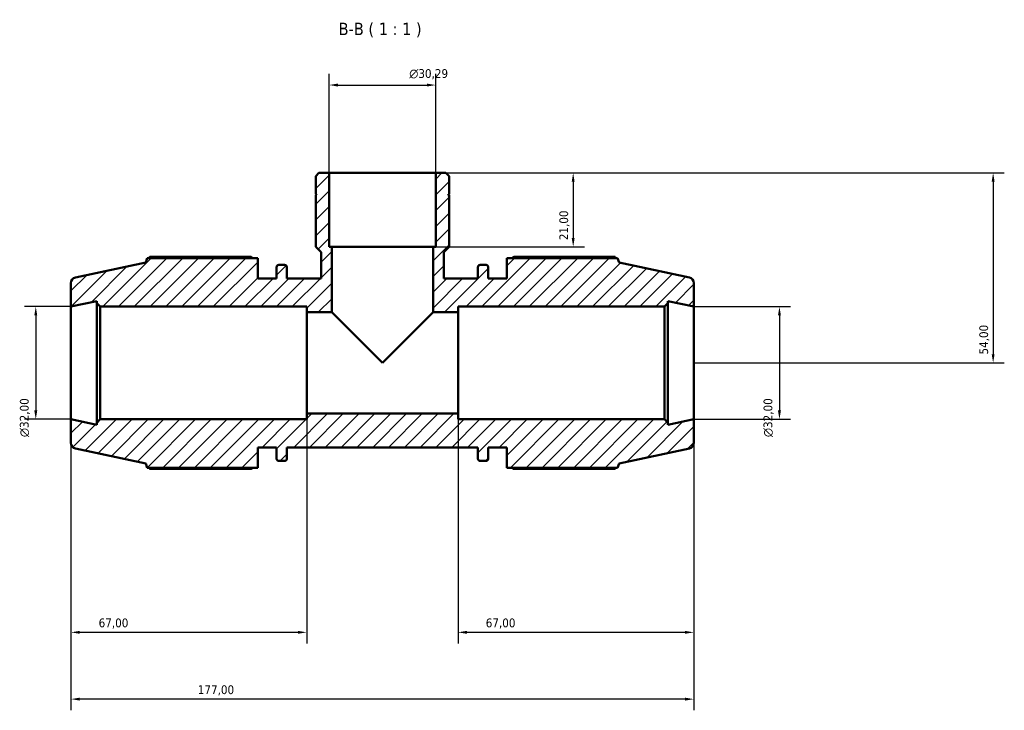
# Model space of a CAD drawing. Header units: millimetres. Extents: x 0 to 931, y 0 to 945.
# Tile 5 of 5: x 337 to 617, y 749 to 945. Entities that reach past the tile are written whole.
import ezdxf

# ---------------------------------------------------------------- set-up
doc = ezdxf.new("R2010")
doc.units = ezdxf.units.MM
for name, color, linetype, lineweight in [('Dimension (ISO)', 7, 'Continuous', 25), ('Hatch (ISO)', 7, 'Continuous', 18), ('Symbol (ISO)', 7, 'Continuous', 25), ('Visible (ISO)', 7, 'Continuous', 50)]:
    doc.layers.add(name, color=color, linetype=linetype, lineweight=lineweight)
doc.styles.add('Label Text (ISO)', font='tahoma.ttf')
doc.styles.add('Note Text (ISO)', font='tahoma.ttf')
doc.dimstyles.new('Default (ISO)', dxfattribs={"dimtxt": 2.5, "dimasz": 2.5, "dimexe": 3.175, "dimexo": 0, "dimgap": 0.762, "dimtad": 1, "dimrnd": 1e-08, "dimzin": 0, "dimtxsty": 'Note Text (ISO)', "dimcen": 0.09, "dimdle": 10, "dimclrd": 256, "dimclre": 256, "dimclrt": 232, "dimazin": 0, "dimtfac": 1.40208, "dimtmove": 0, "dimatfit": 3, "dimfxl": 1, "dimtolj": 1, "dimtzin": 0, "dimlwd": -1, "dimlwe": -1, "dimarcsym": 0})

# ---------------------------------------------------------------- blocks, each defined once
blk = doc.blocks.new('*D7')
at = {"layer": 'Defpoints', "color": 0, "transparency": 16777216}
for p in [(455.18, 926.4), (424.89, 901.44), (455.18, 901.44)]:
    blk.add_point(p, dxfattribs=at)
at = {"layer": 'Dimension (ISO)', "transparency": 16777216}
for p, q in [((424.89, 901.44), (424.89, 929.57)), ((455.18, 901.44), (455.18, 929.57)), ((427.39, 926.4), (452.68, 926.4))]:
    blk.add_line(p, q, dxfattribs=at)
for points in [[(427.39, 926.81), (427.39, 925.98), (424.89, 926.4)], [(452.68, 926.81), (452.68, 925.98), (455.18, 926.4)]]:
    blk.add_solid(points, dxfattribs=at)
at = {"layer": 'Dimension (ISO)', "color": 232, "true_color": 0xca0064, "transparency": 16777216, "insert": (447.66, 930.92), "char_height": 2.5, "attachment_point": 1, "style": 'Note Text (ISO)'}
blk.add_mtext('\\A1;\\fAIGDT|b0|i0;\\H2.5000;\\ln\\fTahoma|b0|i0;\\H2.5000;30,29', dxfattribs=at)
blk = doc.blocks.new('*D8')
at = {"layer": 'Defpoints', "color": 0, "transparency": 16777216}
for p in [(528.53, 863.44), (528.53, 831.44), (552.86, 831.44)]:
    blk.add_point(p, dxfattribs=at)
at = {"layer": 'Dimension (ISO)', "transparency": 16777216}
for p, q in [((528.53, 863.44), (556.04, 863.44)), ((552.86, 860.94), (552.86, 833.94)), ((528.53, 831.44), (556.04, 831.44))]:
    blk.add_line(p, q, dxfattribs=at)
for points in [[(552.44, 860.94), (553.28, 860.94), (552.86, 863.44)], [(552.44, 833.94), (553.28, 833.94), (552.86, 831.44)]]:
    blk.add_solid(points, dxfattribs=at)
at = {"layer": 'Dimension (ISO)', "color": 232, "true_color": 0xca0064, "transparency": 16777216, "insert": (548.34, 826.38), "char_height": 2.5, "attachment_point": 1, "rotation": 90, "style": 'Note Text (ISO)'}
blk.add_mtext('\\A1;\\fAIGDT|b0|i0;\\H2.5000;\\ln\\fTahoma|b0|i0;\\H2.5000;32,00', dxfattribs=at)
blk = doc.blocks.new('*D9')
at = {"layer": 'Defpoints', "color": 0, "transparency": 16777216}
for p in [(461.53, 833.04), (528.53, 831.44), (461.53, 770.91)]:
    blk.add_point(p, dxfattribs=at)
at = {"layer": 'Dimension (ISO)', "transparency": 16777216}
for p, q in [((461.53, 833.04), (461.53, 767.74)), ((528.53, 831.44), (528.53, 767.74)), ((526.03, 770.91), (464.03, 770.91))]:
    blk.add_line(p, q, dxfattribs=at)
for points in [[(464.03, 771.33), (464.03, 770.5), (461.53, 770.91)], [(526.03, 771.33), (526.03, 770.5), (528.53, 770.91)]]:
    blk.add_solid(points, dxfattribs=at)
at = {"layer": 'Dimension (ISO)', "color": 232, "true_color": 0xca0064, "transparency": 16777216, "insert": (469.4, 774.85), "char_height": 2.5, "attachment_point": 1, "style": 'Note Text (ISO)'}
blk.add_mtext('\\A1;67,00', dxfattribs=at)
blk = doc.blocks.new('*D10')
at = {"layer": 'Defpoints', "color": 0, "transparency": 16777216}
for p in [(351.53, 831.44), (418.53, 833.04), (351.53, 770.91)]:
    blk.add_point(p, dxfattribs=at)
at = {"layer": 'Dimension (ISO)', "transparency": 16777216}
for p, q in [((351.53, 831.44), (351.53, 767.74)), ((418.53, 833.04), (418.53, 767.74)), ((416.03, 770.91), (354.03, 770.91))]:
    blk.add_line(p, q, dxfattribs=at)
for points in [[(354.03, 771.33), (354.03, 770.5), (351.53, 770.91)], [(416.03, 771.33), (416.03, 770.5), (418.53, 770.91)]]:
    blk.add_solid(points, dxfattribs=at)
at = {"layer": 'Dimension (ISO)', "color": 232, "true_color": 0xca0064, "transparency": 16777216, "insert": (359.4, 774.85), "char_height": 2.5, "attachment_point": 1, "style": 'Note Text (ISO)'}
blk.add_mtext('\\A1;67,00', dxfattribs=at)
blk = doc.blocks.new('*D11')
at = {"layer": 'Defpoints', "color": 0, "transparency": 16777216}
for p in [(455.18, 901.44), (454.43, 880.44), (494.25, 880.44)]:
    blk.add_point(p, dxfattribs=at)
at = {"layer": 'Dimension (ISO)', "transparency": 16777216}
for p, q in [((455.18, 901.44), (497.42, 901.44)), ((494.25, 898.94), (494.25, 882.94)), ((454.43, 880.44), (497.42, 880.44))]:
    blk.add_line(p, q, dxfattribs=at)
for points in [[(493.83, 898.94), (494.66, 898.94), (494.25, 901.44)], [(493.83, 882.94), (494.66, 882.94), (494.25, 880.44)]]:
    blk.add_solid(points, dxfattribs=at)
at = {"layer": 'Dimension (ISO)', "color": 232, "true_color": 0xca0064, "transparency": 16777216, "insert": (490.31, 882.32), "char_height": 2.5, "attachment_point": 1, "rotation": 90, "style": 'Note Text (ISO)'}
blk.add_mtext('\\A1;21,00', dxfattribs=at)
blk = doc.blocks.new('*D12')
at = {"layer": 'Defpoints', "color": 0, "transparency": 16777216}
for p in [(455.18, 901.44), (528.53, 847.44), (613.59, 847.44)]:
    blk.add_point(p, dxfattribs=at)
at = {"layer": 'Dimension (ISO)', "transparency": 16777216}
for p, q in [((455.18, 901.44), (616.76, 901.44)), ((613.59, 898.94), (613.59, 849.94)), ((528.53, 847.44), (616.76, 847.44))]:
    blk.add_line(p, q, dxfattribs=at)
for points in [[(613.17, 898.94), (614, 898.94), (613.59, 901.44)], [(613.17, 849.94), (614, 849.94), (613.59, 847.44)]]:
    blk.add_solid(points, dxfattribs=at)
at = {"layer": 'Dimension (ISO)', "color": 232, "true_color": 0xca0064, "transparency": 16777216, "insert": (609.65, 849.84), "char_height": 2.5, "attachment_point": 1, "rotation": 90, "style": 'Note Text (ISO)'}
blk.add_mtext('\\A1;54,00', dxfattribs=at)
blk = doc.blocks.new('*D13')
at = {"layer": 'Defpoints', "color": 0, "transparency": 16777216}
for p in [(351.53, 863.44), (341.53, 831.44), (351.53, 831.44)]:
    blk.add_point(p, dxfattribs=at)
at = {"layer": 'Dimension (ISO)', "transparency": 16777216}
for p, q in [((351.53, 863.44), (338.36, 863.44)), ((341.53, 860.94), (341.53, 833.94)), ((351.53, 831.44), (338.36, 831.44))]:
    blk.add_line(p, q, dxfattribs=at)
for points in [[(341.11, 860.94), (341.95, 860.94), (341.53, 863.44)], [(341.11, 833.94), (341.95, 833.94), (341.53, 831.44)]]:
    blk.add_solid(points, dxfattribs=at)
at = {"layer": 'Dimension (ISO)', "color": 232, "true_color": 0xca0064, "transparency": 16777216, "insert": (337.01, 826.38), "char_height": 2.5, "attachment_point": 1, "rotation": 90, "style": 'Note Text (ISO)'}
blk.add_mtext('\\A1;\\fAIGDT|b0|i0;\\H2.5000;\\ln\\fTahoma|b0|i0;\\H2.5000;32,00', dxfattribs=at)
blk = doc.blocks.new('*D15')
at = {"layer": 'Defpoints', "color": 0, "transparency": 16777216}
for p in [(351.53, 831.44), (528.53, 831.44), (351.53, 751.94)]:
    blk.add_point(p, dxfattribs=at)
at = {"layer": 'Dimension (ISO)', "transparency": 16777216}
for p, q in [((351.53, 831.44), (351.53, 748.76)), ((528.53, 831.44), (528.53, 748.76)), ((526.03, 751.94), (354.03, 751.94))]:
    blk.add_line(p, q, dxfattribs=at)
for points in [[(354.03, 752.35), (354.03, 751.52), (351.53, 751.94)], [(526.03, 752.35), (526.03, 751.52), (528.53, 751.94)]]:
    blk.add_solid(points, dxfattribs=at)
at = {"layer": 'Dimension (ISO)', "color": 232, "true_color": 0xca0064, "transparency": 16777216, "insert": (387.58, 755.87), "char_height": 2.5, "attachment_point": 1, "style": 'Note Text (ISO)'}
blk.add_mtext('\\A1;177,00', dxfattribs=at)

msp = doc.modelspace()

# ---------------------------------------------------------------- hatches: boundary and pattern name
at = {"layer": 'Hatch (ISO)'}
h = msp.add_hatch(dxfattribs=at)
h.set_pattern_fill('ANSI31', color=256, scale=25.4, style=0)
h.set_pattern_definition([(45, (0, 0), (-2.245064, 2.245064), [])])
edge = h.paths.add_edge_path()
edge.add_ellipse((526.931, 824.734), major_axis=(0.333, -1.565), ratio=1, start_angle=0, end_angle=78)
edge.add_line((528.531, 824.734), (528.531, 831.438))
edge.add_line((528.531, 831.438), (521.156, 829.87))
edge.add_line((521.156, 829.87), (521.156, 830.478))
edge.add_line((521.156, 830.478), (520.196, 831.438))
edge.add_line((520.196, 831.438), (461.531, 831.438))
edge.add_line((461.531, 831.438), (461.531, 833.038))
edge.add_line((461.531, 833.038), (418.531, 833.038))
edge.add_line((418.531, 833.038), (418.531, 831.438))
edge.add_line((418.531, 831.438), (359.866, 831.438))
edge.add_line((359.866, 831.438), (358.906, 830.478))
edge.add_line((358.906, 830.478), (358.906, 829.87))
edge.add_line((358.906, 829.87), (351.531, 831.438))
edge.add_line((351.531, 831.438), (351.531, 824.734))
edge.add_ellipse((353.131, 824.734), major_axis=(-1.6, 0), ratio=1, start_angle=0, end_angle=78)
edge.add_line((352.799, 823.169), (372.771, 818.923))
edge.add_line((372.771, 818.923), (373.176, 817.678))
edge.add_line((373.176, 817.678), (404.631, 817.678))
edge.add_line((404.631, 817.678), (404.631, 823.438))
edge.add_line((404.631, 823.438), (409.941, 823.438))
edge.add_line((409.941, 823.438), (409.941, 820.238))
edge.add_ellipse((410.581, 820.238), major_axis=(-0.64, 0), ratio=1, start_angle=0, end_angle=90)
edge.add_line((410.581, 819.598), (412.251, 819.598))
edge.add_ellipse((412.251, 820.238), major_axis=(0, -0.64), ratio=1, start_angle=0, end_angle=90)
edge.add_line((412.891, 820.238), (412.891, 823.438))
edge.add_line((412.891, 823.438), (467.171, 823.438))
edge.add_line((467.171, 823.438), (467.171, 820.238))
edge.add_ellipse((467.811, 820.238), major_axis=(-0.64, 0), ratio=1, start_angle=0, end_angle=90)
edge.add_line((467.811, 819.598), (469.481, 819.598))
edge.add_ellipse((469.481, 820.238), major_axis=(0, -0.64), ratio=1, start_angle=0, end_angle=90)
edge.add_line((470.121, 820.238), (470.121, 823.438))
edge.add_line((470.121, 823.438), (475.431, 823.438))
edge.add_line((475.431, 823.438), (475.431, 817.678))
edge.add_line((475.431, 817.678), (506.887, 817.678))
edge.add_line((506.887, 817.678), (507.291, 818.923))
edge.add_line((507.291, 818.923), (527.264, 823.169))
edge = h.paths.add_edge_path()
edge.add_line((458.963, 900.529), (458.054, 901.438))
edge.add_line((458.054, 901.438), (455.177, 901.438))
edge.add_line((455.177, 901.438), (455.177, 880.438))
edge.add_line((455.177, 880.438), (454.431, 880.438))
edge.add_line((454.431, 880.438), (454.431, 861.838))
edge.add_line((454.431, 861.838), (461.531, 861.838))
edge.add_line((461.531, 861.838), (461.531, 863.438))
edge.add_line((461.531, 863.438), (520.196, 863.438))
edge.add_line((520.196, 863.438), (521.156, 864.398))
edge.add_line((521.156, 864.398), (521.156, 865.006))
edge.add_line((521.156, 865.006), (528.531, 863.438))
edge.add_line((528.531, 863.438), (528.531, 870.142))
edge.add_ellipse((526.931, 870.142), major_axis=(1.6, 0), ratio=1, start_angle=0, end_angle=78)
edge.add_line((527.264, 871.707), (507.291, 875.953))
edge.add_line((507.291, 875.953), (506.887, 877.198))
edge.add_line((506.887, 877.198), (475.431, 877.198))
edge.add_line((475.431, 877.198), (475.431, 871.438))
edge.add_line((475.431, 871.438), (470.121, 871.438))
edge.add_line((470.121, 871.438), (470.121, 874.638))
edge.add_ellipse((469.481, 874.638), major_axis=(0.64, 0), ratio=1, start_angle=0, end_angle=90)
edge.add_line((469.481, 875.278), (467.811, 875.278))
edge.add_ellipse((467.811, 874.638), major_axis=(0, 0.64), ratio=1, start_angle=0, end_angle=90)
edge.add_line((467.171, 874.638), (467.171, 871.438))
edge.add_line((467.171, 871.438), (457.449, 871.438))
edge.add_line((457.449, 871.438), (457.449, 878.923))
edge.add_line((457.449, 878.923), (458.963, 880.438))
edge.add_line((458.963, 880.438), (458.963, 895.138))
edge.add_line((458.963, 895.138), (458.663, 895.138))
edge.add_line((458.663, 895.138), (458.963, 895.438))
edge.add_line((458.963, 895.438), (458.963, 900.529))
edge = h.paths.add_edge_path()
edge.add_line((422.008, 901.438), (421.099, 900.529))
edge.add_line((421.099, 900.529), (421.099, 895.438))
edge.add_line((421.099, 895.438), (421.399, 895.138))
edge.add_line((421.399, 895.138), (421.099, 895.138))
edge.add_line((421.099, 895.138), (421.099, 880.438))
edge.add_line((421.099, 880.438), (422.614, 878.923))
edge.add_line((422.614, 878.923), (422.614, 871.438))
edge.add_line((422.614, 871.438), (412.891, 871.438))
edge.add_line((412.891, 871.438), (412.891, 874.638))
edge.add_ellipse((412.251, 874.638), major_axis=(0.64, 0), ratio=1, start_angle=0, end_angle=90)
edge.add_line((412.251, 875.278), (410.581, 875.278))
edge.add_ellipse((410.581, 874.638), major_axis=(0, 0.64), ratio=1, start_angle=0, end_angle=90)
edge.add_line((409.941, 874.638), (409.941, 871.438))
edge.add_line((409.941, 871.438), (404.631, 871.438))
edge.add_line((404.631, 871.438), (404.631, 877.198))
edge.add_line((404.631, 877.198), (373.176, 877.198))
edge.add_line((373.176, 877.198), (372.771, 875.953))
edge.add_line((372.771, 875.953), (352.799, 871.707))
edge.add_ellipse((353.131, 870.142), major_axis=(-0.333, 1.565), ratio=1, start_angle=0, end_angle=78)
edge.add_line((351.531, 870.142), (351.531, 863.438))
edge.add_line((351.531, 863.438), (358.906, 865.006))
edge.add_line((358.906, 865.006), (358.906, 864.398))
edge.add_line((358.906, 864.398), (359.866, 863.438))
edge.add_line((359.866, 863.438), (418.531, 863.438))
edge.add_line((418.531, 863.438), (418.531, 861.838))
edge.add_line((418.531, 861.838), (425.631, 861.838))
edge.add_line((425.631, 861.838), (425.631, 880.438))
edge.add_line((425.631, 880.438), (424.886, 880.438))
edge.add_line((424.886, 880.438), (424.886, 901.438))
edge.add_line((424.886, 901.438), (422.008, 901.438))

# ---------------------------------------------------------------- linework, layer by layer
at = {"layer": 'Visible (ISO)'}
for p, q in [((422.008, 901.438), (421.099, 900.529)), ((424.886, 901.438), (422.008, 901.438)), ((424.886, 880.438), (424.886, 901.438)), ((455.177, 901.438), (424.886, 901.438)), ((458.054, 901.438), (455.177, 901.438)), ((455.177, 901.438), (455.177, 880.438)), ((458.963, 900.529), (458.054, 901.438)), ((421.099, 900.529), (421.099, 895.438)), ((458.963, 895.438), (458.963, 900.529)), ((421.099, 895.438), (421.399, 895.138)), ((458.663, 895.138), (458.963, 895.438)), ((421.399, 895.138), (421.099, 895.138)), ((421.099, 895.138), (421.099, 880.438)), ((458.963, 895.138), (458.663, 895.138)), ((458.963, 880.438), (458.963, 895.138)), ((421.099, 880.438), (422.614, 878.923)), ((422.614, 878.923), (422.614, 871.438)), ((425.631, 880.438), (424.886, 880.438)), ((425.631, 861.838), (425.631, 880.438)), ((454.431, 880.438), (425.631, 880.438)), ((455.177, 880.438), (454.431, 880.438)), ((454.431, 880.438), (454.431, 861.838)), ((457.449, 878.923), (458.963, 880.438)), ((457.449, 871.438), (457.449, 878.923)), ((372.771, 875.953), (352.799, 871.707)), ((373.176, 877.198), (372.771, 875.953)), ((404.631, 877.198), (373.176, 877.198)), ((402.711, 877.548), (373.904, 877.548)), ((404.631, 871.438), (404.631, 877.198)), ((506.887, 877.198), (475.431, 877.198)), ((475.431, 877.198), (475.431, 871.438)), ((506.159, 877.548), (477.351, 877.548)), ((507.291, 875.953), (506.887, 877.198)), ((527.264, 871.707), (507.291, 875.953)), ((409.941, 874.638), (409.941, 871.438)), ((412.251, 875.278), (410.581, 875.278)), ((412.891, 871.438), (412.891, 874.638)), ((467.171, 874.638), (467.171, 871.438)), ((469.481, 875.278), (467.811, 875.278)), ((470.121, 871.438), (470.121, 874.638)), ((409.941, 871.438), (404.631, 871.438)), ((422.614, 871.438), (412.891, 871.438)), ((467.171, 871.438), (457.449, 871.438)), ((475.431, 871.438), (470.121, 871.438)), ((351.531, 870.142), (351.531, 863.438)), ((528.531, 863.438), (528.531, 870.142)), ((351.531, 863.438), (358.906, 865.006)), ((358.906, 865.006), (358.906, 864.398)), ((521.156, 864.398), (521.156, 865.006)), ((521.156, 865.006), (528.531, 863.438)), ((351.531, 831.438), (351.531, 863.438)), ((358.906, 864.398), (359.866, 863.438)), ((358.906, 864.398), (358.906, 830.478)), ((359.866, 863.438), (418.531, 863.438)), ((359.866, 831.438), (359.866, 863.438)), ((418.531, 863.438), (418.531, 861.838)), ((418.531, 861.838), (425.631, 861.838)), ((418.531, 833.038), (418.531, 861.838)), ((425.631, 861.838), (440.031, 847.438)), ((440.031, 847.438), (454.431, 861.838)), ((454.431, 861.838), (461.531, 861.838)), ((461.531, 861.838), (461.531, 863.438)), ((461.531, 863.438), (520.196, 863.438)), ((461.531, 833.038), (461.531, 861.838)), ((520.196, 863.438), (521.156, 864.398)), ((520.196, 863.438), (520.196, 831.438)), ((521.156, 830.478), (521.156, 864.398)), ((528.531, 831.438), (528.531, 863.438)), ((358.906, 829.87), (351.531, 831.438)), ((351.531, 831.438), (351.531, 824.734)), ((359.866, 831.438), (358.906, 830.478)), ((418.531, 831.438), (359.866, 831.438)), ((461.531, 833.038), (418.531, 833.038)), ((418.531, 833.038), (418.531, 831.438)), ((461.531, 831.438), (461.531, 833.038)), ((520.196, 831.438), (461.531, 831.438)), ((521.156, 830.478), (520.196, 831.438)), ((528.531, 831.438), (521.156, 829.87)), ((528.531, 824.734), (528.531, 831.438)), ((358.906, 830.478), (358.906, 829.87)), ((521.156, 829.87), (521.156, 830.478)), ((352.799, 823.169), (372.771, 818.923)), ((404.631, 817.678), (404.631, 823.438)), ((404.631, 823.438), (409.941, 823.438)), ((409.941, 823.438), (409.941, 820.238)), ((412.891, 820.238), (412.891, 823.438)), ((412.891, 823.438), (467.171, 823.438)), ((467.171, 823.438), (467.171, 820.238)), ((470.121, 820.238), (470.121, 823.438)), ((470.121, 823.438), (475.431, 823.438)), ((475.431, 823.438), (475.431, 817.678)), ((507.291, 818.923), (527.264, 823.169)), ((372.771, 818.923), (373.176, 817.678)), ((373.176, 817.678), (404.631, 817.678)), ((373.904, 817.328), (402.711, 817.328)), ((410.581, 819.598), (412.251, 819.598)), ((467.811, 819.598), (469.481, 819.598)), ((475.431, 817.678), (506.887, 817.678)), ((477.351, 817.328), (506.159, 817.328)), ((506.887, 817.678), (507.291, 818.923))]:
    msp.add_line(p, q, dxfattribs=at)
for centre, radius, start, end in [((410.581, 874.638), 0.64, 90, 180), ((412.251, 874.638), 0.64, 0, 90), ((467.811, 874.638), 0.64, 90, 180), ((469.481, 874.638), 0.64, 0, 90), ((353.131, 870.142), 1.6, 102, 180), ((526.931, 870.142), 1.6, 0, 78), ((353.131, 824.734), 1.6, 180, 258), ((526.931, 824.734), 1.6, 282, 0), ((410.581, 820.238), 0.64, 180, 270), ((412.251, 820.238), 0.64, 270, 0), ((467.811, 820.238), 0.64, 180, 270), ((469.481, 820.238), 0.64, 270, 0)]:
    msp.add_arc(centre, radius, start, end, dxfattribs=at)
for points, weights in [([(373.904, 877.548), (373.812, 877.371), (373.722, 877.198)], [1, 1.00051214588, 1.00087624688]), ([(402.711, 877.548), (402.995, 877.371), (403.269, 877.198)], [1.01660148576, 1.01454126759, 1.01233521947]), ([(476.794, 877.198), (477.068, 877.371), (477.351, 877.548)], [1.01233521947, 1.01454126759, 1.01660148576]), ([(506.34, 877.198), (506.251, 877.371), (506.159, 877.548)], [1.00087624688, 1.00051214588, 1]), ([(373.722, 817.678), (373.812, 817.505), (373.904, 817.328)], [1.00087624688, 1.00051214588, 1]), ([(403.269, 817.678), (402.995, 817.505), (402.711, 817.328)], [1.01233521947, 1.01454126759, 1.01660148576]), ([(477.351, 817.328), (477.068, 817.505), (476.794, 817.678)], [1.01660148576, 1.01454126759, 1.01233521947]), ([(506.159, 817.328), (506.251, 817.505), (506.34, 817.678)], [1, 1.00051214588, 1.00087624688])]:
    msp.add_rational_spline(points, weights, degree=2, dxfattribs=at)

# ---------------------------------------------------------------- texts
at = {"layer": 'Symbol (ISO)', "insert": (427.592, 939.964), "char_height": 3.5, "attachment_point": 7, "style": 'Label Text (ISO)'}
msp.add_mtext('B-B ( 1 : 1 )', dxfattribs=at)

# ---------------------------------------------------------------- dimensions: what is measured, and where the dimension line sits
at = {"layer": 'Dimension (ISO)'}
for base, p1, p2, angle, picture, middle in [((455.177, 926.397), (424.886, 901.438), (455.177, 901.438), 180, '*D7', (453.214, 926.397)), ((341.531, 831.438), (351.531, 863.438), (351.531, 831.438), 90, '*D13', (341.531, 831.938)), ((552.861, 831.438), (528.531, 863.438), (528.531, 831.438), 90, '*D8', (552.861, 831.938))]:
    dim = msp.add_linear_dim(base=base, p1=p1, p2=p2, angle=angle, text='\\fAIGDT|b0|i0;\\H2.5000;\\ln\\fTahoma|b0|i0;\\H2.5000;<>', dimstyle='Default (ISO)', override={"dimdec": 2, "dimtp": 0, "dimtm": 0, "dimtdec": 2, "dimtofl": 0, "dimatfit": 1}, dxfattribs=at)
    dim.commit()
    dim.dimension.update_dxf_attribs({"geometry": picture, "text_midpoint": middle, "dimtype": 160})
for base, p1, p2, angle, picture, middle in [((494.247, 880.438), (455.177, 901.438), (454.431, 880.438), 270, '*D11', (494.247, 886.438)), ((613.587, 847.438), (455.177, 901.438), (528.531, 847.438), 90, '*D12', (613.587, 853.938)), ((351.531, 751.938), (528.531, 831.438), (351.531, 831.438), 180, '*D15', (392.531, 751.938)), ((461.531, 770.912), (528.531, 831.438), (461.531, 833.038), 180, '*D9', (473.531, 770.912))]:
    dim = msp.add_linear_dim(base=base, p1=p1, p2=p2, angle=angle, dimstyle='Default (ISO)', override={"dimdec": 2, "dimtp": 0, "dimtm": 0, "dimtdec": 2, "dimtofl": 0, "dimatfit": 1}, dxfattribs=at)
    dim.commit()
    dim.dimension.update_dxf_attribs({"geometry": picture, "text_midpoint": middle, "dimtype": 160})
dim = msp.add_linear_dim(base=(351.531, 770.912), p1=(418.531, 833.038), p2=(351.531, 831.438), dimstyle='Default (ISO)', override={"dimdec": 2, "dimtp": 0, "dimtm": 0, "dimtdec": 2, "dimtofl": 0, "dimatfit": 1}, dxfattribs=at)
dim.commit()
dim.dimension.update_dxf_attribs({"geometry": '*D10', "text_midpoint": (363.531, 770.912), "dimtype": 160})

doc.saveas('drawing.dxf')
